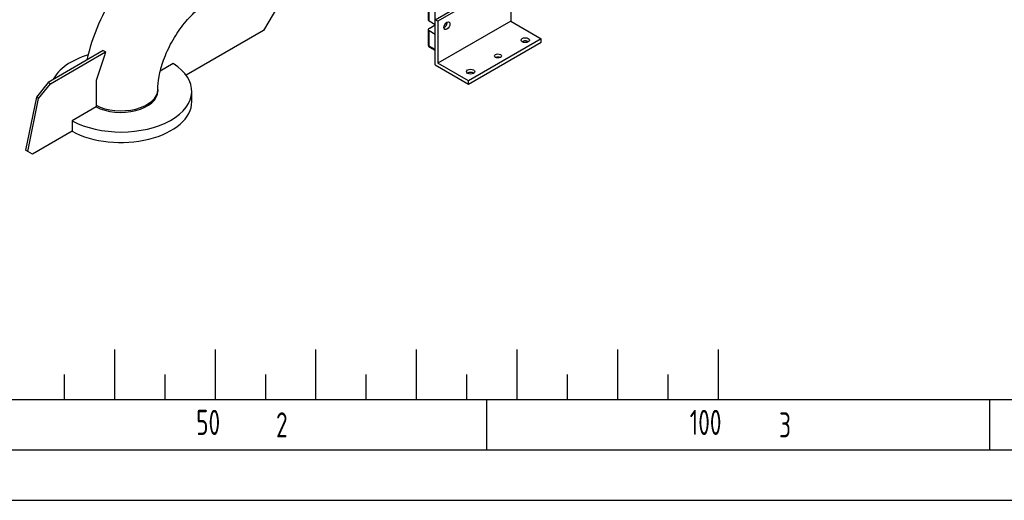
# Model space of a CAD drawing. Header units: millimetres. Extents: x 0 to 5940, y 0 to 4200.
# Tile 2 of 56: x 506 to 1485, y 0 to 478. Entities that reach past the tile are written whole.
import ezdxf

# ---------------------------------------------------------------- set-up
doc = ezdxf.new("R2010")
doc.units = ezdxf.units.MM
doc.header["$LTSCALE"] = 50
doc.layers.get('0').update_dxf_attribs({"linetype": 'CONTINUOUS'})
doc.layers.add('02-LINIE-035', color=2, linetype='CONTINUOUS')
doc.layers.add('KSB-BLATTRAND', color=2, linetype='CONTINUOUS')
doc.styles.get("Standard").update_dxf_attribs({"font": 'ISOCP.SHX'})

# ---------------------------------------------------------------- blocks, each defined once
blk = doc.blocks.new('Rahmen_A2')
at = {"color": 1, "ltscale": 150}
for p, q in [((584, 10), (10, 10)), ((0, 0), (594, 0))]:
    blk.add_line(p, q, dxfattribs=at)
at = {"layer": 'KSB-BLATTRAND'}
for p, q in [((60, 15), (60, 10)), ((70, 15), (70, 10)), ((80, 15), (80, 10)), ((90, 15), (90, 10)), ((100, 15), (100, 10)), ((110, 15), (110, 10)), ((120, 15), (120, 10)), ((55, 12.5), (55, 10)), ((65, 12.5), (65, 10)), ((75, 12.5), (75, 10)), ((85, 12.5), (85, 10)), ((95, 12.5), (95, 10)), ((105, 12.5), (105, 10)), ((115, 12.5), (115, 10)), ((97, 5), (97, 10)), ((147, 5), (147, 10)), ((589, 5), (5, 5))]:
    blk.add_line(p, q, dxfattribs=at)
at = {"layer": 'KSB-BLATTRAND', "width": 0.75}
for s, p in [('50', (68.125, 6.5)), ('100', (117.1875, 6.5)), ('2', (76.0625, 6.25)), ('3', (126.0625, 6.25))]:
    blk.add_text(s, height=2.5, dxfattribs=at).set_placement(p)

msp = doc.modelspace()

# ---------------------------------------------------------------- linework, layer by layer
at = {"layer": '02-LINIE-035'}
for p, q in [((918.73, 478.02), (991.13, 519.82)), ((993.85, 518.25), (921.44, 476.45)), ((993.85, 518.25), (993.85, 476.45)), ((766.22, 498.58), (748.12, 467.23)), ((911.91, 487.93), (911.91, 478.02)), ((912.84, 476.71), (912.84, 486.62)), ((918.73, 473.31), (918.73, 487.95)), ((912.84, 476.71), (918.73, 473.31)), ((912.84, 469.4), (918.73, 472.79)), ((921.44, 476.45), (918.73, 478.02)), ((918.73, 433.08), (918.73, 478.02)), ((993.85, 476.45), (921.44, 434.65)), ((921.44, 476.45), (921.44, 434.65)), ((993.85, 476.45), (1024.17, 458.94)), ((748.12, 467.23), (671.26, 422.85)), ((911.91, 468.09), (911.91, 452.93)), ((918.73, 463.39), (912.84, 466.78)), ((912.84, 451.63), (912.84, 466.78)), ((918.73, 448.23), (918.73, 463.39)), ((918.73, 448.23), (912.84, 451.63)), ((918.73, 447.37), (913.37, 450.46)), ((1024.17, 458.94), (951.76, 417.14)), ((951.76, 414), (1024.17, 455.81)), ((1024.17, 455.81), (1024.17, 458.94)), ((588.93, 447.25), (534.14, 415.62)), ((536.4, 414.31), (591.19, 445.94)), ((589.68, 441.28), (581.74, 417.49)), ((658.46, 434.35), (645.5, 426.87)), ((658.51, 434.38), (658.46, 434.35)), ((658.51, 434.32), (658.51, 434.38)), ((918.73, 433.08), (951.76, 414)), ((951.76, 417.14), (921.44, 434.65)), ((534.14, 415.62), (522.38, 400.99)), ((524.65, 399.69), (536.4, 414.31)), ((536.4, 414.31), (534.14, 415.62)), ((581.74, 417.49), (581.74, 391.36)), ((951.76, 414), (951.76, 417.14)), ((643.04, 408.52), (643.04, 406.95)), ((676.87, 396.5), (676.87, 406.95)), ((522.38, 400.99), (511.59, 348.25)), ((513.85, 346.95), (524.65, 399.69)), ((524.65, 399.69), (522.38, 400.99)), ((581.74, 391.36), (557.83, 377.56)), ((557.82, 377.56), (557.82, 367.1)), ((557.83, 377.56), (557.82, 377.56)), ((557.82, 367.1), (518.38, 344.33)), ((513.85, 346.95), (511.59, 348.25)), ((518.38, 344.33), (513.85, 346.95))]:
    msp.add_line(p, q, dxfattribs=at)
for centre, major_axis, start_param, end_param in [((915.11, 478.02), (-3.2, 0), 0, 0.785398), ((927.78, 473.58), (2.08, 3.6), 3.852754, 5.572024), ((915.11, 468.09), (-3.2, 0), 5.497787, 7.068583), ((915.11, 452.93), (-3.2, 0), 0, 0.785398), ((914.65, 452.67), (-1.28, -2.22), 5.497787, 6.283185), ((1008.33, 454.5), (-4.16, 0), 3.852754, 5.572024), ((606.47, 406.95), (-70.4, 0), 5.189281, 5.998433), ((676.39, 447.58), (-66.91, -115.89), 5.047518, 5.085745), ((981.18, 438.83), (-3.52, 0), 4.022614, 5.402164), ((606.47, 406.95), (70.4, 0), 3.94972, 7.023113), ((954.03, 423.15), (-4.16, 0), 3.852754, 5.572024), ((606.47, 408.52), (36.58, 0), 3.969831, 6.283185), ((606.47, 406.95), (36.58, 0), 3.969831, 6.283185), ((606.47, 396.5), (70.4, 0), 3.949467, 6.283185)]:
    msp.add_ellipse(centre, major_axis=major_axis, ratio=0.57735, start_param=start_param, end_param=end_param, dxfattribs=at)
for centre, major_axis in [((930.49, 472.01), (2.08, 3.6)), ((1008.33, 457.64), (4.16, 0)), ((981.18, 441.96), (3.52, 0)), ((954.03, 426.28), (4.16, 0))]:
    msp.add_ellipse(centre, major_axis=major_axis, ratio=0.57735, dxfattribs=at)
for points, knots in [([(573.04, 438.08), (573.43, 439.92), (573.84, 441.77), (577.12, 455.3), (581.22, 466.9), (591.57, 489.33), (597.82, 500.15), (612.07, 520.33), (620.07, 529.69), (637.48, 546.28), (646.89, 553.52), (656.97, 559.34)], [3.406236, 3.406236, 3.406236, 3.406236, 3.455752, 3.455752, 3.769911, 3.769911, 4.08407, 4.08407, 4.39823, 4.39823, 4.712389, 4.712389, 4.712389, 4.712389]), ([(643.04, 408.52), (643.04, 412.28), (643.44, 416.71), (645.3, 426.66), (646.81, 432.22), (651.03, 443.84), (653.79, 449.91), (660.3, 461.72), (664.07, 467.46), (672.11, 477.8), (676.36, 482.41), (684.6, 489.97), (688.6, 492.97), (692.66, 495.47), (693.11, 495.73), (693.54, 495.98)], [3.141593, 3.141593, 3.141593, 3.141593, 3.3781, 3.3781, 3.629436, 3.629436, 3.89276, 3.89276, 4.161142, 4.161142, 4.426416, 4.426416, 4.680594, 4.680594, 4.712389, 4.712389, 4.712389, 4.712389]), ([(911.91, 452.93), (911.91, 452.68), (911.94, 452.43), (912.07, 451.97), (912.16, 451.75), (912.37, 451.38), (912.49, 451.21), (912.74, 450.93), (912.87, 450.81), (913.12, 450.61), (913.25, 450.53), (913.37, 450.46)], [0.7853982, 0.7853982, 0.7853982, 0.7853982, 0.9424778, 0.9424778, 1.0995574, 1.0995574, 1.2566371, 1.2566371, 1.4137167, 1.4137167, 1.5707963, 1.5707963, 1.5707963, 1.5707963]), ([(588.93, 447.25), (589.3, 447.02), (589.66, 446.8), (590.03, 446.58), (590.4, 446.37), (590.79, 446.15), (591.19, 445.94)], [-0.24513, -0.24513, -0.24513, -0.24513, 0, 0, 0, 0.24513, 0.24513, 0.24513, 0.24513])]:
    msp.add_open_spline(points, degree=3, knots=knots, dxfattribs=at)

# ---------------------------------------------------------------- block references
at = {"layer": 'KSB-BLATTRAND', "xscale": 10, "yscale": 10, "zscale": 10}
msp.add_blockref('Rahmen_A2', (0, 0), dxfattribs=at)

doc.saveas('drawing.dxf')
